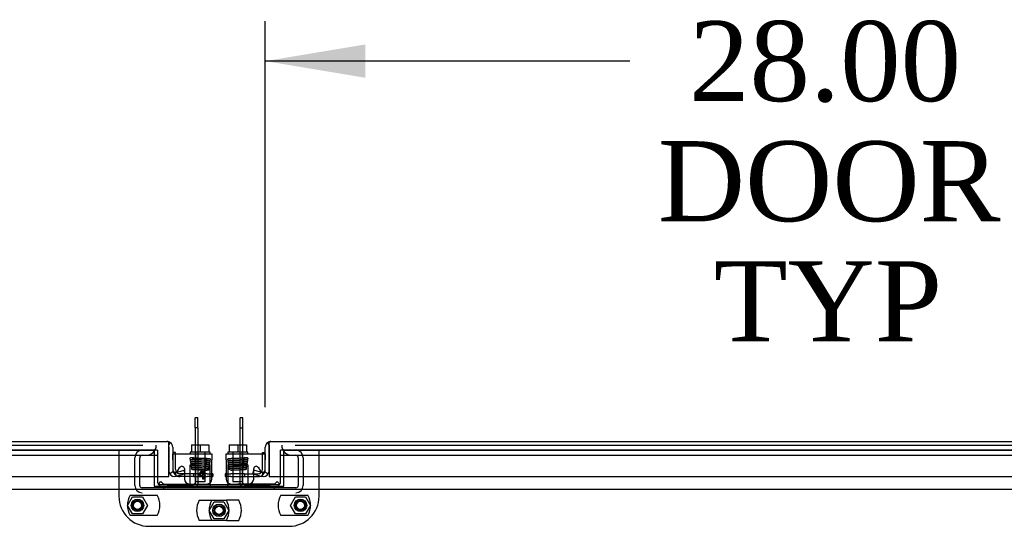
# Model space of a CAD drawing. Header units: inches. Extents: x 2 to 538, y -2 to 358.
# Tile 3 of 38: x 141 to 166, y 53 to 65. Entities that reach past the tile are written whole.
import ezdxf
from ezdxf.enums import TextEntityAlignment as Align
from ezdxf.lldxf.tags import DXFTag

# ---------------------------------------------------------------- set-up
doc = ezdxf.new("R2010")
doc.units = ezdxf.units.IN
doc.header["$MEASUREMENT"] = 0
for name, color, linetype in [('COM40153-2', 7, 'Continuous'), ('COM42667', 7, 'Continuous'), ('COM42780', 7, 'Continuous'), ('COM50780', 7, 'Continuous'), ('COM52167-15', 7, 'Continuous'), ('COM52168-15', 7, 'Continuous'), ('COM70098', 7, 'Continuous'), ('COM70110-2', 7, 'Continuous'), ('COM70220', 7, 'Continuous'), ('COM70739-2', 7, 'Continuous'), ('COM71190-2', 7, 'Continuous'), ('Default', 7, 'Continuous'), ('GSK86006', 7, 'Continuous'), ('NTS86070', 7, 'Continuous'), ('SCC180005', 7, 'Continuous'), ('SCC19011', 7, 'Continuous'), ('SPR20265', 7, 'Continuous'), ('WAF25035', 7, 'Continuous')]:
    doc.layers.add(name, color=color, linetype=linetype)
doc.styles.add('SEACAD_Times_New_Roman', font='times.ttf')
tags = doc.linetypes.add('HIDDEN2', pattern=[0.1875, 0.125, -0.0625]).pattern_tags.tags
tags[6:7] = [DXFTag(74, 4), DXFTag(75, 0), DXFTag(340, '0'), DXFTag(46, 0.0), DXFTag(50, 0.0), DXFTag(44, 0.0), DXFTag(45, 0.0)]
tags[4:5] = [DXFTag(74, 4), DXFTag(75, 0), DXFTag(340, '0'), DXFTag(46, 0.0), DXFTag(50, 0.0), DXFTag(44, 0.0), DXFTag(45, 0.0)]
doc.dimstyles.new('HAMMOND_(STH_-_540x360)', dxfattribs={"dimtxt": 2, "dimasz": 2.5, "dimexe": 1, "dimexo": 1, "dimgap": 0.5, "dimtad": 0, "dimtih": 1, "dimtoh": 1, "dimzin": 0, "dimdsep": 46, "dimtxsty": 'SEACAD_Times_New_Roman', "dimblk1": '_SE_FILLED', "dimblk2": '_SE_FILLED', "dimsah": 1, "dimcen": 1, "dimadec": 0, "dimazin": 0, "dimtfac": 0.8, "dimtofl": 0, "dimtmove": 0, "dimatfit": 3, "dimfxl": 0, "dimtolj": 1, "dimtzin": 0, "dimarcsym": 0})

# ---------------------------------------------------------------- blocks, each defined once
blk = doc.blocks.new('SE1')
at = {"layer": 'COM40153-2', "color": 7, "linetype": 'Continuous'}
for p, q in [((145.267, 54.623), (145.197, 54.623)), ((145.267, 54.586), (145.267, 54.623)), ((147.44, 54.586), (147.44, 54.623)), ((147.44, 54.623), (147.51, 54.623)), ((145.488, 54.023), (145.372, 54.023)), ((146.197, 54.093), (146.174, 54.093)), ((146.174, 54.023), (146.197, 54.023)), ((146.197, 54.093), (146.197, 54.023)), ((146.51, 54.093), (146.51, 54.023)), ((146.533, 54.093), (146.51, 54.093)), ((146.51, 54.023), (146.533, 54.023)), ((147.22, 54.023), (147.335, 54.023))]:
    blk.add_line(p, q, dxfattribs=at)
at = {"layer": 'COM40153-2', "color": 7, "linetype": 'HIDDEN2'}
for p, q in [((145.267, 54.198), (145.267, 54.586)), ((147.44, 54.198), (147.44, 54.586)), ((145.72, 54.093), (145.372, 54.093)), ((145.72, 54.023), (145.488, 54.023)), ((145.72, 54.093), (145.72, 54.023)), ((146.054, 54.093), (145.72, 54.093)), ((145.72, 54.023), (146.054, 54.023)), ((146.054, 54.093), (146.168, 54.093)), ((146.168, 54.023), (146.054, 54.023)), ((146.174, 54.093), (146.168, 54.093)), ((146.168, 54.023), (146.174, 54.023)), ((146.539, 54.093), (146.533, 54.093)), ((146.533, 54.023), (146.539, 54.023)), ((146.539, 54.093), (146.653, 54.093)), ((146.653, 54.023), (146.539, 54.023)), ((146.987, 54.093), (146.653, 54.093)), ((146.653, 54.023), (146.987, 54.023)), ((146.987, 54.093), (147.335, 54.093)), ((146.987, 54.093), (146.987, 54.023)), ((146.987, 54.023), (147.22, 54.023))]:
    blk.add_line(p, q, dxfattribs=at)
at = {"layer": 'COM40153-2', "color": 7, "linetype": 'Continuous'}
for centre, radius, start, end in [((145.372, 54.198), 0.175, 180, 200.2945), ((145.372, 54.198), 0.105, 217.8291, 221.0616), ((147.335, 54.198), 0.105, 318.9384, 322.1709), ((147.335, 54.198), 0.175, 339.2722, 0), ((145.372, 54.198), 0.175, 248.7514, 270), ((147.335, 54.198), 0.175, 270, 291.2486)]:
    blk.add_arc(centre, radius, start, end, dxfattribs=at)
at = {"layer": 'COM40153-2', "color": 7, "linetype": 'HIDDEN2'}
for centre, radius, start, end in [((145.372, 54.198), 0.175, 200.2945, 248.7514), ((145.372, 54.198), 0.105, 180, 217.8291), ((145.372, 54.198), 0.105, 221.0616, 270), ((147.335, 54.198), 0.105, 270, 318.9384), ((147.335, 54.198), 0.175, 291.2486, 339.2722), ((147.335, 54.198), 0.105, 322.1709, 0)]:
    blk.add_arc(centre, radius, start, end, dxfattribs=at)
at = {"layer": 'COM42667', "color": 7, "linetype": 'Continuous'}
for p, q in [((145.204, 54.586), (146.174, 54.586)), ((145.204, 54.443), (145.204, 54.586)), ((145.204, 54.443), (145.204, 54.188)), ((146.174, 54.586), (146.174, 54.443)), ((146.174, 53.961), (146.174, 54.443)), ((146.533, 54.586), (147.503, 54.586)), ((146.533, 54.443), (146.533, 54.586)), ((146.533, 54.443), (146.533, 53.961)), ((147.503, 54.586), (147.503, 54.443)), ((147.503, 54.188), (147.503, 54.443)), ((145.314, 54.155), (145.377, 54.253)), ((145.488, 54.22), (145.488, 54.158)), ((145.837, 54.049), (145.952, 54.211)), ((145.947, 54.161), (145.867, 54.049)), ((145.947, 54.049), (145.947, 54.161)), ((145.952, 54.211), (145.977, 54.211)), ((145.977, 54.211), (145.977, 54.049)), ((147.22, 54.158), (147.22, 54.22)), ((147.33, 54.253), (147.393, 54.155)), ((145.488, 54.083), (145.488, 53.961)), ((145.837, 54.021), (145.837, 54.049)), ((145.947, 54.021), (145.837, 54.021)), ((145.867, 54.049), (145.947, 54.049)), ((145.947, 53.961), (145.947, 54.021)), ((145.977, 53.961), (145.947, 53.961)), ((145.977, 54.049), (146.011, 54.049)), ((146.011, 54.021), (145.977, 54.021)), ((145.977, 54.021), (145.977, 53.961)), ((146.011, 54.049), (146.011, 54.021)), ((147.22, 53.961), (147.22, 54.083))]:
    blk.add_line(p, q, dxfattribs=at)
at = {"layer": 'COM42667', "color": 7, "linetype": 'HIDDEN2'}
for p, q in [((145.488, 54.158), (145.488, 54.083)), ((147.22, 54.083), (147.22, 54.158))]:
    blk.add_line(p, q, dxfattribs=at)
at = {"layer": 'COM42667', "color": 7, "linetype": 'Continuous'}
for centre, radius, start, end in [((145.264, 54.188), 0.06, 180, 327.1545), ((145.428, 54.22), 0.06, 0, 147.1545), ((147.28, 54.22), 0.06, 32.8455, 180), ((147.443, 54.188), 0.06, 212.8455, 0), ((145.613, 53.961), 0.125, 180, 270), ((146.049, 53.961), 0.125, 270, 0), ((146.658, 53.961), 0.125, 180, 270), ((147.095, 53.961), 0.125, 270, 0)]:
    blk.add_arc(centre, radius, start, end, dxfattribs=at)
at = {"layer": 'COM42780', "color": 7, "linetype": 'HIDDEN2'}
for p, q in [((145.635, 54.313), (146.135, 54.313)), ((145.635, 54.226), (145.635, 54.313)), ((145.635, 54.172), (145.635, 54.226)), ((146.135, 54.172), (146.135, 54.313)), ((146.135, 53.883), (146.135, 54.172)), ((146.572, 54.313), (146.572, 54.172)), ((147.072, 54.313), (146.572, 54.313)), ((146.572, 54.172), (146.572, 53.883)), ((147.072, 54.313), (147.072, 54.226)), ((147.072, 54.226), (147.073, 54.172)), ((146.135, 53.87), (146.135, 53.883)), ((146.572, 53.883), (146.572, 53.87)), ((144.835, 53.833), (144.838, 53.835)), ((144.835, 53.833), (144.886, 53.783)), ((146.135, 53.821), (146.135, 53.741)), ((146.572, 53.741), (146.572, 53.821)), ((147.872, 53.833), (147.822, 53.783)), ((147.872, 53.833), (147.87, 53.835))]:
    blk.add_line(p, q, dxfattribs=at)
at = {"layer": 'COM42780', "color": 7, "linetype": 'Continuous'}
for p, q in [((144.838, 53.835), (144.902, 53.9)), ((144.902, 53.9), (144.953, 53.85)), ((147.805, 53.9), (147.755, 53.85)), ((147.87, 53.835), (147.805, 53.9)), ((144.987, 53.836), (145.885, 53.836)), ((145.885, 53.836), (146.135, 53.836)), ((146.135, 53.836), (146.135, 53.87)), ((146.135, 53.836), (146.135, 53.821)), ((146.572, 53.87), (146.572, 53.836)), ((146.572, 53.821), (146.572, 53.836)), ((146.572, 53.836), (146.822, 53.836)), ((147.721, 53.836), (146.822, 53.836))]:
    blk.add_line(p, q, dxfattribs=at)
at = {"layer": 'COM42780', "color": 7, "linetype": 'HIDDEN2'}
for centre, start, end in [((144.987, 53.884), 225, 270), ((147.721, 53.884), 270, 315)]:
    blk.add_arc(centre, 0.143, start, end, dxfattribs=at)
at = {"layer": 'COM42780', "color": 7, "linetype": 'Continuous'}
for centre, start, end in [((144.987, 53.884), 225, 270), ((147.721, 53.884), 270, 315)]:
    blk.add_arc(centre, 0.048, start, end, dxfattribs=at)
at = {"layer": 'COM42780', "color": 7, "linetype": 'HIDDEN2'}
for centre, start_param, end_param in [((145.385, 54.841), 1.503851, 1.524085), ((147.322, 54.841), -1.524085, -1.503851)]:
    blk.add_ellipse(centre, major_axis=(0, -14.322), ratio=0.017455, start_param=start_param, end_param=end_param, dxfattribs=at)
for points, knots in [([(145.626, 53.836), (145.628, 53.836), (145.629, 53.837), (145.631, 53.84), (145.632, 53.842), (145.632, 53.845), (145.633, 53.847), (145.634, 53.854), (145.634, 53.859), (145.634, 53.87), (145.634, 53.877), (145.634, 53.883)], [0, 0, 0, 0, 0.25, 0.25, 0.375, 0.375, 0.5, 0.5, 0.75, 0.75, 1, 1, 1, 1]), ([(147.073, 53.883), (147.073, 53.877), (147.073, 53.87), (147.074, 53.859), (147.074, 53.854), (147.075, 53.845), (147.076, 53.841), (147.078, 53.837), (147.079, 53.836), (147.081, 53.836)], [0, 0, 0, 0, 0.25, 0.25, 0.5, 0.5, 0.75, 0.75, 1, 1, 1, 1])]:
    blk.add_open_spline(points, degree=3, knots=knots, dxfattribs=at)
at = {"layer": 'COM50780', "color": 7, "linetype": 'Continuous'}
for p, q in [((145.755, 55.237), (145.755, 55.491)), ((145.827, 55.491), (145.755, 55.491)), ((145.827, 55.237), (145.827, 55.491)), ((146.881, 55.237), (146.881, 55.491)), ((146.953, 55.491), (146.881, 55.491)), ((146.953, 55.237), (146.953, 55.491)), ((145.755, 55.237), (145.755, 54.812)), ((145.827, 55.237), (145.755, 55.237)), ((145.827, 55.237), (145.827, 54.812)), ((146.881, 54.812), (146.881, 55.237)), ((146.881, 55.237), (146.953, 55.237)), ((146.953, 54.812), (146.953, 55.237))]:
    blk.add_line(p, q, dxfattribs=at)
at = {"layer": 'COM50780', "color": 7, "linetype": 'HIDDEN2'}
for p, q in [((145.755, 54.812), (145.755, 53.849)), ((145.827, 54.812), (145.827, 53.849)), ((146.881, 53.849), (146.881, 54.812)), ((146.953, 53.849), (146.953, 54.812)), ((145.077, 53.813), (145.719, 53.813)), ((145.077, 53.741), (145.077, 53.813)), ((146.989, 53.813), (147.631, 53.813)), ((147.631, 53.741), (147.631, 53.813))]:
    blk.add_line(p, q, dxfattribs=at)
for centre, radius, start, end in [((145.719, 53.849), 0.108, 270, 0), ((145.719, 53.849), 0.036, 270, 0), ((146.989, 53.849), 0.108, 180, 270), ((146.989, 53.849), 0.036, 180, 270)]:
    blk.add_arc(centre, radius, start, end, dxfattribs=at)
at = {"layer": 'COM52167-15', "color": 7, "linetype": 'Continuous'}
for p, q in [((147.605, 54.817), (147.566, 54.868)), ((147.605, 54.755), (147.605, 54.868)), ((147.653, 54.898), (175.367, 54.898)), ((147.653, 54.898), (147.653, 54.898)), ((147.653, 54.898), (147.653, 54.898)), ((147.51, 54.166), (147.51, 54.755)), ((147.605, 54.817), (147.605, 54.755)), ((147.605, 54.755), (147.605, 54.023)), ((147.605, 54.755), (147.605, 54.755)), ((147.605, 54.166), (147.605, 54.755)), ((147.201, 54.088), (147.225, 54.179)), ((147.45, 54.119), (147.225, 54.179)), ((147.503, 54.141), (147.585, 54.092)), ((147.201, 54.088), (147.425, 54.027)), ((147.45, 54.119), (147.425, 54.027)), ((147.605, 54.023), (175.415, 54.023))]:
    blk.add_line(p, q, dxfattribs=at)
for centre, radius, start, end in [((147.653, 54.755), 0.143, 127.5036, 180), ((147.653, 54.755), 0.143, 90.1561, 127.5036), ((147.653, 54.755), 0.143, 90, 90.0762), ((147.462, 54.166), 0.048, 255, 329.0871), ((147.462, 54.166), 0.048, 329.0871, 0), ((147.462, 54.166), 0.143, 329.0871, 0), ((147.462, 54.166), 0.143, 255, 329.0871)]:
    blk.add_arc(centre, radius, start, end, dxfattribs=at)
blk.add_open_spline([(147.605, 54.868), (147.613, 54.878), (147.621, 54.885), (147.633, 54.893), (147.637, 54.894), (147.645, 54.897), (147.649, 54.898), (147.653, 54.898)], degree=3, knots=[0, 0, 0, 0, 0.5, 0.5, 0.75, 0.75, 1, 1, 1, 1], dxfattribs=at)
at = {"layer": 'COM52168-15', "color": 7, "linetype": 'Continuous'}
for p, q in [((117.34, 54.898), (145.054, 54.898)), ((145.055, 54.898), (145.054, 54.898)), ((145.054, 54.898), (145.054, 54.898)), ((145.054, 54.898), (145.054, 54.898)), ((145.102, 54.817), (145.141, 54.868)), ((145.102, 54.755), (145.102, 54.868)), ((145.102, 54.755), (145.102, 54.817)), ((145.102, 54.755), (145.102, 54.755)), ((145.102, 54.755), (145.102, 54.166)), ((145.102, 54.023), (145.102, 54.755)), ((145.197, 54.755), (145.197, 54.166)), ((145.204, 54.141), (145.123, 54.092)), ((145.258, 54.119), (145.482, 54.179)), ((145.507, 54.088), (145.482, 54.179)), ((117.292, 54.023), (145.102, 54.023)), ((145.258, 54.119), (145.282, 54.027)), ((145.507, 54.088), (145.282, 54.027))]:
    blk.add_line(p, q, dxfattribs=at)
for centre, radius, start, end in [((145.054, 54.755), 0.143, 89.9238, 90), ((145.054, 54.755), 0.143, 52.4964, 89.8439), ((145.054, 54.755), 0.143, 0, 52.4964), ((145.245, 54.166), 0.143, 180, 210.9129), ((145.245, 54.166), 0.048, 180, 210.9129), ((145.245, 54.166), 0.048, 210.9129, 285), ((145.245, 54.166), 0.143, 210.9129, 285)]:
    blk.add_arc(centre, radius, start, end, dxfattribs=at)
blk.add_open_spline([(145.102, 54.868), (145.094, 54.878), (145.086, 54.885), (145.074, 54.893), (145.07, 54.894), (145.062, 54.897), (145.058, 54.898), (145.054, 54.898)], degree=3, knots=[0, 0, 0, 0, 0.5, 0.5, 0.75, 0.75, 1, 1, 1, 1], dxfattribs=at)
at = {"layer": 'COM70098', "color": 7, "linetype": 'HIDDEN2'}
for p, q in [((143.854, 54.678), (143.854, 53.529)), ((144.817, 54.678), (144.737, 54.678)), ((144.817, 54.678), (144.817, 54.023)), ((147.971, 54.678), (147.891, 54.678)), ((147.891, 54.023), (147.891, 54.678)), ((148.854, 53.529), (148.854, 54.678)), ((144.604, 52.779), (148.104, 52.779))]:
    blk.add_line(p, q, dxfattribs=at)
at = {"layer": 'COM70098', "color": 7, "linetype": 'Continuous'}
for p, q in [((144.817, 54.023), (144.817, 53.881)), ((147.891, 53.881), (147.891, 54.023)), ((144.877, 53.821), (147.831, 53.821))]:
    blk.add_line(p, q, dxfattribs=at)
at = {"layer": 'COM70098', "color": 7, "linetype": 'HIDDEN2'}
for centre in [(144.317, 53.303), (148.391, 53.303), (146.354, 53.178)]:
    blk.add_circle(centre, 0.156, dxfattribs=at)
at = {"layer": 'COM70098', "color": 7, "linetype": 'Continuous'}
for centre, start, end in [((144.877, 53.881), 180, 270), ((147.831, 53.881), 270, 0)]:
    blk.add_arc(centre, 0.06, start, end, dxfattribs=at)
at = {"layer": 'COM70098', "color": 7, "linetype": 'HIDDEN2'}
for centre, start, end in [((144.604, 53.529), 180, 270), ((148.104, 53.529), 270, 0)]:
    blk.add_arc(centre, 0.75, start, end, dxfattribs=at)
at = {"layer": 'COM70110-2', "color": 7, "linetype": 'HIDDEN2'}
for p, q in [((144.737, 54.679), (117.697, 54.679)), ((144.737, 54.679), (144.737, 54.678)), ((147.971, 54.678), (147.971, 54.679)), ((175.01, 54.679), (147.971, 54.679)), ((144.737, 53.786), (144.737, 53.779)), ((144.737, 53.779), (147.971, 53.779)), ((147.971, 53.779), (147.971, 53.786))]:
    blk.add_line(p, q, dxfattribs=at)
at = {"layer": 'COM70220', "color": 7, "linetype": 'HIDDEN2'}
for p, q in [((118.108, 54.803), (144.286, 54.803)), ((144.286, 54.803), (144.454, 54.803)), ((148.253, 54.803), (148.421, 54.803)), ((148.421, 54.803), (174.599, 54.803)), ((118.108, 54.553), (144.286, 54.553)), ((144.286, 54.553), (144.536, 54.553)), ((148.171, 54.553), (148.421, 54.553)), ((148.421, 54.553), (174.599, 54.553))]:
    blk.add_line(p, q, dxfattribs=at)
for centre, start, end in [((144.536, 54.803), 270, 0), ((148.171, 54.803), 180, 270)]:
    blk.add_arc(centre, 0.25, start, end, dxfattribs=at)
at = {"layer": 'COM70739-2', "color": 7, "linetype": 'HIDDEN2'}
for p, q in [((144.25, 53.801), (144.25, 54.493)), ((144.375, 53.801), (144.375, 54.493)), ((144.536, 54.553), (144.817, 54.553)), ((147.891, 54.553), (148.171, 54.553)), ((148.333, 54.493), (148.333, 53.801)), ((148.458, 54.493), (148.458, 53.801)), ((148.273, 53.741), (144.435, 53.741))]:
    blk.add_line(p, q, dxfattribs=at)
for centre, radius, start, end in [((144.435, 54.493), 0.185, 90, 180), ((148.273, 54.493), 0.185, 0, 90), ((144.435, 54.493), 0.06, 90, 180), ((148.273, 54.493), 0.06, 0, 90), ((144.435, 53.801), 0.185, 180, 270), ((144.435, 53.801), 0.06, 180, 270), ((148.273, 53.801), 0.06, 270, 0), ((148.273, 53.801), 0.185, 270, 0)]:
    blk.add_arc(centre, radius, start, end, dxfattribs=at)
at = {"layer": 'COM71190-2', "color": 7, "linetype": 'HIDDEN2'}
for p, q in [((117.697, 54.678), (144.737, 54.678)), ((144.737, 54.678), (144.737, 54.023)), ((147.971, 54.023), (147.971, 54.678)), ((147.971, 54.678), (175.01, 54.678))]:
    blk.add_line(p, q, dxfattribs=at)
at = {"layer": 'COM71190-2', "color": 7, "linetype": 'Continuous'}
for p, q in [((144.737, 54.023), (144.737, 53.786)), ((147.971, 53.786), (147.971, 54.023)), ((124.322, 53.711), (168.385, 53.711)), ((144.737, 53.786), (147.971, 53.786))]:
    blk.add_line(p, q, dxfattribs=at)
at = {"layer": 'GSK86006', "color": 7, "linetype": 'HIDDEN2'}
for centre in [(144.317, 53.303), (148.391, 53.303), (146.354, 53.178)]:
    blk.add_circle(centre, 0.125, dxfattribs=at)
at = {"layer": 'NTS86070', "color": 7, "linetype": 'HIDDEN2'}
for p, q in [((144.134, 53.553), (144.81, 53.553)), ((145.861, 53.428), (146.537, 53.428)), ((146.847, 53.428), (146.537, 53.428)), ((147.898, 53.553), (148.574, 53.553)), ((144.81, 53.053), (144.134, 53.053)), ((146.537, 52.928), (145.861, 52.928)), ((146.537, 52.928), (146.847, 52.928)), ((148.574, 53.053), (147.898, 53.053))]:
    blk.add_line(p, q, dxfattribs=at)
for centre in [(144.317, 53.303), (148.391, 53.303), (146.354, 53.178)]:
    blk.add_circle(centre, 0.101, dxfattribs=at)
for centre, start, end in [((144.567, 53.303), 150, 210), ((144.377, 53.303), 330, 30), ((146.294, 53.178), 150, 210), ((146.604, 53.178), 150, 210), ((146.104, 53.178), 330, 30), ((146.414, 53.178), 330, 30), ((148.331, 53.303), 150, 210), ((148.141, 53.303), 330, 30)]:
    blk.add_arc(centre, 0.5, start, end, dxfattribs=at)
at = {"layer": 'SCC180005', "color": 7, "linetype": 'HIDDEN2'}
for p, q in [((144.067, 53.303), (144.192, 53.519)), ((144.192, 53.519), (144.441, 53.519)), ((144.441, 53.519), (144.566, 53.303)), ((146.104, 53.178), (146.229, 53.394)), ((146.229, 53.394), (146.478, 53.394)), ((146.478, 53.394), (146.603, 53.178)), ((148.141, 53.303), (148.266, 53.519)), ((148.266, 53.519), (148.515, 53.519)), ((148.515, 53.519), (148.64, 53.303)), ((144.192, 53.087), (144.067, 53.303)), ((144.566, 53.303), (144.441, 53.087)), ((146.229, 52.962), (146.104, 53.178)), ((146.603, 53.178), (146.478, 52.962)), ((148.266, 53.087), (148.141, 53.303)), ((148.64, 53.303), (148.515, 53.087)), ((144.441, 53.087), (144.192, 53.087)), ((146.478, 52.962), (146.229, 52.962)), ((148.515, 53.087), (148.266, 53.087))]:
    blk.add_line(p, q, dxfattribs=at)
for centre in [(144.317, 53.303), (148.391, 53.303), (146.354, 53.178)]:
    blk.add_circle(centre, 0.123, dxfattribs=at)
at = {"layer": 'SCC19011', "color": 7, "linetype": 'Continuous'}
for p, q in [((145.67, 54.812), (145.67, 54.631)), ((145.67, 54.812), (145.885, 54.812)), ((145.885, 54.812), (145.885, 54.631)), ((145.885, 54.812), (146.1, 54.812)), ((146.1, 54.812), (146.1, 54.631)), ((146.607, 54.812), (146.607, 54.631)), ((146.607, 54.812), (146.822, 54.812)), ((146.822, 54.812), (146.822, 54.631)), ((146.822, 54.812), (147.037, 54.812)), ((147.037, 54.812), (147.037, 54.631))]:
    blk.add_line(p, q, dxfattribs=at)
at = {"layer": 'SCC19011', "color": 7, "linetype": 'HIDDEN2'}
for p, q in [((145.763, 54.631), (145.763, 53.899)), ((146.007, 53.899), (146.007, 54.631)), ((146.7, 54.631), (146.7, 53.899)), ((146.944, 53.899), (146.944, 54.631)), ((145.763, 53.899), (146.007, 53.899)), ((146.7, 53.899), (146.944, 53.899))]:
    blk.add_line(p, q, dxfattribs=at)
at = {"layer": 'SPR20265', "color": 7, "linetype": 'HIDDEN2'}
blk.add_circle((146.085, 54.196), 0.0175, dxfattribs=at)
blk.add_ellipse((145.712, 54.477), major_axis=(0, 0.0175), ratio=0.707107, dxfattribs=at)
for start_param, end_param in [(0, 1.307844), (6.252305, 6.283185)]:
    blk.add_ellipse((146.995, 54.477), major_axis=(0, 0.0175), ratio=0.707107, start_param=start_param, end_param=end_param, dxfattribs=at)
for points, knots in [([(145.712, 54.495), (145.688, 54.494), (145.654, 54.492), (145.632, 54.485), (145.626, 54.479), (145.624, 54.471), (145.625, 54.465), (145.628, 54.46), (145.632, 54.457), (145.639, 54.453), (145.653, 54.451), (145.683, 54.449), (145.714, 54.447), (145.738, 54.446), (145.746, 54.446)], [0, 0, 0, 0, 0.1051765, 0.1736127, 0.1934529, 0.2040657, 0.2174728, 0.2222593, 0.2281895, 0.2481089, 0.3216574, 0.374496, 0.4366217, 0.4667479, 0.4667479, 0.4667479, 0.4667479]), ([(145.65, 54.438), (145.648, 54.438), (145.646, 54.438), (145.642, 54.437), (145.638, 54.434), (145.636, 54.431), (145.634, 54.428), (145.632, 54.423), (145.633, 54.417), (145.636, 54.411), (145.643, 54.404), (145.649, 54.403), (145.654, 54.402)], [0, 0, 0, 0, 0.055383, 0.112985, 0.171703, 0.230339, 0.287909, 0.343892, 0.45376, 0.576632, 0.710657, 1, 1, 1, 1]), ([(145.661, 54.39), (145.657, 54.39), (145.652, 54.389), (145.644, 54.383), (145.641, 54.376), (145.64, 54.369), (145.642, 54.362), (145.646, 54.358), (145.65, 54.356), (145.653, 54.354), (145.655, 54.354), (145.657, 54.354), (145.658, 54.354)], [0, 0, 0, 0, 0.179474, 0.349583, 0.499926, 0.62563, 0.739127, 0.840103, 0.885308, 0.926766, 0.964791, 1, 1, 1, 1]), ([(146.121, 54.464), (146.12, 54.463), (146.116, 54.461), (146.075, 54.458), (146.017, 54.456), (145.959, 54.454), (145.912, 54.452), (145.862, 54.45), (145.812, 54.449), (145.764, 54.447), (145.722, 54.445), (145.686, 54.443), (145.661, 54.441), (145.648, 54.44), (145.648, 54.439), (145.648, 54.438)], [0.0163585, 0.0163585, 0.0163585, 0.0163585, 0.1064242, 0.2179651, 0.334732, 0.395336, 0.4572595, 0.5205071, 0.5850494, 0.6509002, 0.7180961, 0.7865871, 0.856391, 0.9275442, 0.9709488, 0.9709488, 0.9709488, 0.9709488]), ([(145.65, 54.403), (145.655, 54.402), (145.664, 54.401), (145.7, 54.398), (145.732, 54.397), (145.749, 54.396), (145.749, 54.396)], [0, 0, 0, 0, 0.0497352, 0.0965328, 0.1403729, 0.1414275, 0.1414275, 0.1414275, 0.1414275]), ([(145.654, 54.404), (145.654, 54.405), (145.657, 54.406), (145.69, 54.409), (145.745, 54.411), (145.8, 54.413), (145.847, 54.415), (145.896, 54.417), (145.947, 54.418), (145.996, 54.42), (146.04, 54.422), (146.078, 54.424), (146.107, 54.425), (146.123, 54.427), (146.125, 54.428), (146.126, 54.429)], [0.0330952, 0.0330952, 0.0330952, 0.0330952, 0.1046647, 0.2148993, 0.3307832, 0.3911384, 0.4529315, 0.5161815, 0.5808947, 0.6470466, 0.7146675, 0.7837865, 0.8543575, 0.9264187, 0.9868627, 0.9868627, 0.9868627, 0.9868627]), ([(146.105, 54.41), (146.105, 54.411), (146.098, 54.41), (146.075, 54.409), (146.036, 54.407), (145.993, 54.405), (145.937, 54.403), (145.871, 54.401), (145.8, 54.398), (145.732, 54.395), (145.688, 54.393), (145.664, 54.391), (145.66, 54.39), (145.657, 54.389)], [0.5313524, 0.5313524, 0.5313524, 0.5313524, 0.5566492, 0.6090382, 0.6421384, 0.6797768, 0.7219187, 0.7685579, 0.8196963, 0.8752641, 0.9352901, 0.9670917, 1, 1, 1, 1]), ([(145.66, 54.355), (145.664, 54.355), (145.672, 54.357), (145.708, 54.359), (145.753, 54.361), (145.805, 54.363), (145.857, 54.365), (145.92, 54.367), (145.988, 54.37), (146.048, 54.372), (146.088, 54.375), (146.11, 54.377), (146.128, 54.38), (146.135, 54.396), (146.132, 54.405), (146.127, 54.41), (146.121, 54.413), (146.108, 54.416), (146.08, 54.418), (146.047, 54.42), (146.028, 54.421), (146.022, 54.421)], [0, 0, 0, 0, 0.0491002, 0.0953804, 0.1388084, 0.1793382, 0.2169701, 0.251665, 0.3118803, 0.3616987, 0.4056489, 0.4442506, 0.4784458, 0.4943686, 0.5046312, 0.5111404, 0.5215102, 0.5559627, 0.6087538, 0.6419719, 0.6579906, 0.6579906, 0.6579906, 0.6579906]), ([(146.125, 54.464), (146.12, 54.465), (146.11, 54.467), (146.059, 54.47), (145.995, 54.472), (145.927, 54.475), (145.862, 54.477), (145.792, 54.479), (145.747, 54.481), (145.724, 54.482)], [0, 0, 0, 0, 0.0982414, 0.189287, 0.2730217, 0.3494884, 0.4186348, 0.4804358, 0.5820961, 0.5820961, 0.5820961, 0.5820961]), ([(146.102, 54.366), (146.095, 54.367), (146.071, 54.369), (146.036, 54.37), (146.019, 54.371)], [0.1068094, 0.1068094, 0.1068094, 0.1068094, 0.218674, 0.3041733, 0.3041733, 0.3041733, 0.3041733]), ([(146.124, 54.429), (146.125, 54.429), (146.128, 54.429), (146.132, 54.43), (146.135, 54.433), (146.138, 54.436), (146.14, 54.439), (146.141, 54.444), (146.141, 54.45), (146.139, 54.456), (146.134, 54.461), (146.128, 54.464), (146.124, 54.465), (146.122, 54.465)], [0, 0, 0, 0, 0.061046, 0.125273, 0.191172, 0.257138, 0.321758, 0.38405, 0.50258, 0.627092, 0.754222, 0.87904, 1, 1, 1, 1]), ([(146.585, 54.465), (146.582, 54.464), (146.577, 54.463), (146.57, 54.458), (146.566, 54.45), (146.566, 54.443), (146.568, 54.437), (146.573, 54.432), (146.578, 54.429), (146.582, 54.429), (146.584, 54.429)], [0, 0, 0, 0, 0.167201, 0.329893, 0.476988, 0.603506, 0.721843, 0.829916, 0.923204, 1, 1, 1, 1]), ([(147.055, 54.438), (147.05, 54.437), (147.041, 54.435), (147.004, 54.433), (146.958, 54.431), (146.905, 54.429), (146.853, 54.427), (146.789, 54.425), (146.721, 54.423), (146.66, 54.42), (146.62, 54.418), (146.596, 54.415), (146.581, 54.414), (146.573, 54.398), (146.575, 54.389), (146.58, 54.383), (146.586, 54.379), (146.598, 54.376), (146.625, 54.374), (146.66, 54.372), (146.681, 54.372), (146.69, 54.371)], [0, 0, 0, 0, 0.049774, 0.0966099, 0.1404677, 0.1813768, 0.2193332, 0.2543218, 0.3151799, 0.3653864, 0.4095971, 0.4485673, 0.4816844, 0.4963109, 0.506785, 0.5134204, 0.5233219, 0.5573207, 0.6101703, 0.6434918, 0.6659847, 0.6659847, 0.6659847, 0.6659847]), ([(147.055, 54.485), (147.055, 54.485), (147.054, 54.486), (147.043, 54.485), (147.014, 54.483), (146.974, 54.481), (146.917, 54.479), (146.843, 54.477), (146.759, 54.474), (146.689, 54.472), (146.641, 54.469), (146.611, 54.468), (146.589, 54.466), (146.585, 54.465), (146.582, 54.464)], [0.2417348, 0.2417348, 0.2417348, 0.2417348, 0.2420389, 0.3168536, 0.3700854, 0.4325055, 0.5041472, 0.5849197, 0.6748461, 0.7738028, 0.8269457, 0.8823798, 0.9400632, 1, 1, 1, 1]), ([(146.585, 54.429), (146.59, 54.43), (146.6, 54.432), (146.653, 54.435), (146.718, 54.438), (146.788, 54.44), (146.853, 54.442), (146.924, 54.445), (146.991, 54.447), (147.043, 54.451), (147.062, 54.45), (147.079, 54.46), (147.083, 54.469), (147.083, 54.477), (147.069, 54.486), (147.035, 54.492), (147.011, 54.494), (146.995, 54.495)], [0, 0, 0, 0, 0.097208, 0.187297, 0.27007, 0.34551, 0.413492, 0.473951, 0.574504, 0.65979, 0.730517, 0.758347, 0.776594, 0.80387, 0.885366, 0.938929, 1, 1, 1, 1]), ([(146.592, 54.426), (146.601, 54.425), (146.627, 54.424), (146.665, 54.422), (146.684, 54.421)], [0.1084128, 0.1084128, 0.1084128, 0.1084128, 0.2215365, 0.3089389, 0.3089389, 0.3089389, 0.3089389]), ([(147.046, 54.389), (147.046, 54.388), (147.043, 54.386), (147.008, 54.384), (146.955, 54.381), (146.901, 54.379), (146.856, 54.377), (146.809, 54.376), (146.761, 54.374), (146.715, 54.372), (146.674, 54.37), (146.638, 54.369), (146.613, 54.367), (146.599, 54.365), (146.597, 54.364), (146.597, 54.363)], [0.0275669, 0.0275669, 0.0275669, 0.0275669, 0.106334, 0.2178377, 0.3346027, 0.3952184, 0.4571613, 0.5204291, 0.5849937, 0.6508676, 0.7180836, 0.7865902, 0.8564027, 0.9275566, 0.9814581, 0.9814581, 0.9814581, 0.9814581]), ([(146.602, 54.382), (146.603, 54.382), (146.61, 54.382), (146.635, 54.384), (146.674, 54.386), (146.718, 54.388), (146.774, 54.39), (146.84, 54.392), (146.911, 54.394), (146.98, 54.397), (147.036, 54.4), (147.05, 54.402), (147.057, 54.403)], [0.52679, 0.52679, 0.52679, 0.52679, 0.555387, 0.6077556, 0.6407727, 0.6783189, 0.7204347, 0.7671084, 0.8183955, 0.8742904, 0.9348238, 1, 1, 1, 1]), ([(147.05, 54.389), (147.046, 54.39), (147.038, 54.392), (147.003, 54.394), (146.973, 54.395), (146.958, 54.396)], [0, 0, 0, 0, 0.0491206, 0.0954042, 0.1368922, 0.1368922, 0.1368922, 0.1368922]), ([(147.053, 54.44), (147.047, 54.441), (147.022, 54.443), (146.983, 54.445), (146.962, 54.446)], [0.1068153, 0.1068153, 0.1068153, 0.1068153, 0.2186525, 0.3166966, 0.3166966, 0.3166966, 0.3166966]), ([(147.05, 54.354), (147.051, 54.354), (147.054, 54.354), (147.058, 54.356), (147.061, 54.358), (147.064, 54.361), (147.066, 54.364), (147.067, 54.369), (147.067, 54.375), (147.064, 54.382), (147.059, 54.387), (147.053, 54.389), (147.049, 54.39), (147.047, 54.39)], [0, 0, 0, 0, 0.057064, 0.117028, 0.178564, 0.240253, 0.300887, 0.359706, 0.473677, 0.597633, 0.728878, 0.863282, 1, 1, 1, 1]), ([(147.054, 54.402), (147.057, 54.403), (147.063, 54.404), (147.071, 54.409), (147.075, 54.417), (147.075, 54.424), (147.073, 54.429), (147.07, 54.433), (147.068, 54.435), (147.065, 54.437), (147.063, 54.438), (147.06, 54.438), (147.058, 54.438), (147.058, 54.438)], [0, 0, 0, 0, 0.188415, 0.363228, 0.51473, 0.638547, 0.747394, 0.797104, 0.843325, 0.886161, 0.926011, 0.96361, 1, 1, 1, 1]), ([(146.106, 54.363), (146.103, 54.362), (146.095, 54.361), (146.063, 54.358), (146.02, 54.356), (145.971, 54.354), (145.921, 54.352), (145.861, 54.35), (145.796, 54.348), (145.737, 54.345), (145.697, 54.343), (145.673, 54.341), (145.656, 54.339), (145.647, 54.324), (145.649, 54.315), (145.654, 54.308), (145.66, 54.304), (145.672, 54.302), (145.696, 54.3), (145.729, 54.298), (145.749, 54.297), (145.759, 54.296)], [0, 0, 0, 0, 0.0497814, 0.0966259, 0.140493, 0.1814124, 0.2193747, 0.2543664, 0.3152188, 0.3654075, 0.4095706, 0.4484291, 0.4831793, 0.500515, 0.5129485, 0.520268, 0.5302822, 0.5632778, 0.6139998, 0.6463899, 0.6721971, 0.6721971, 0.6721971, 0.6721971]), ([(145.673, 54.289), (145.672, 54.289), (145.669, 54.289), (145.665, 54.287), (145.662, 54.285), (145.658, 54.281), (145.656, 54.275), (145.656, 54.268), (145.658, 54.261), (145.663, 54.256), (145.669, 54.253), (145.673, 54.253), (145.675, 54.253)], [0, 0, 0, 0, 0.063728, 0.130533, 0.198895, 0.267172, 0.397362, 0.518273, 0.643035, 0.768012, 0.887736, 1, 1, 1, 1]), ([(145.663, 54.352), (145.67, 54.351), (145.695, 54.349), (145.733, 54.347), (145.754, 54.346)], [0.1085772, 0.1085772, 0.1085772, 0.1085772, 0.2218055, 0.3211628, 0.3211628, 0.3211628, 0.3211628]), ([(145.687, 54.241), (145.682, 54.24), (145.675, 54.239), (145.668, 54.232), (145.664, 54.226), (145.664, 54.22), (145.665, 54.215), (145.667, 54.211), (145.67, 54.208), (145.673, 54.206), (145.677, 54.204), (145.68, 54.204), (145.681, 54.204)], [0, 0, 0, 0, 0.306204, 0.442937, 0.565203, 0.671636, 0.724965, 0.779543, 0.835119, 0.890984, 0.946216, 1, 1, 1, 1]), ([(146.096, 54.313), (146.096, 54.313), (146.094, 54.311), (146.065, 54.309), (146.017, 54.306), (145.967, 54.304), (145.925, 54.303), (145.88, 54.301), (145.834, 54.299), (145.79, 54.298), (145.75, 54.296), (145.715, 54.294), (145.69, 54.292), (145.674, 54.29), (145.672, 54.289), (145.671, 54.288)], [0.039088, 0.039088, 0.039088, 0.039088, 0.1061352, 0.2175266, 0.3342475, 0.3948655, 0.4568263, 0.5201203, 0.5847208, 0.6506382, 0.7179012, 0.7864571, 0.8563175, 0.9275176, 0.9915475, 0.9915475, 0.9915475, 0.9915475]), ([(145.672, 54.253), (145.675, 54.253), (145.68, 54.251), (145.709, 54.249), (145.739, 54.247), (145.758, 54.246), (145.762, 54.246)], [0, 0, 0, 0, 0.0499394, 0.0968995, 0.1408698, 0.1537422, 0.1537422, 0.1537422, 0.1537422]), ([(145.676, 54.307), (145.677, 54.306), (145.684, 54.308), (145.709, 54.309), (145.748, 54.311), (145.791, 54.313), (145.845, 54.315), (145.909, 54.317), (145.976, 54.319), (146.04, 54.322), (146.092, 54.325), (146.103, 54.327), (146.109, 54.328)], [0.5218121, 0.5218121, 0.5218121, 0.5218121, 0.5509365, 0.6048516, 0.6385262, 0.6766408, 0.7192394, 0.7663115, 0.8179121, 0.8740438, 0.9347354, 1, 1, 1, 1]), ([(145.676, 54.254), (145.677, 54.255), (145.682, 54.256), (145.719, 54.259), (145.771, 54.262), (145.823, 54.264), (145.866, 54.265), (145.911, 54.267), (145.956, 54.269), (145.999, 54.271), (146.038, 54.272), (146.069, 54.274), (146.092, 54.276), (146.103, 54.278), (146.103, 54.279), (146.103, 54.279)], [0.0121765, 0.0121765, 0.0121765, 0.0121765, 0.1044236, 0.214418, 0.3300747, 0.3903404, 0.4520599, 0.5152587, 0.5799584, 0.6461321, 0.713819, 0.7830559, 0.8538041, 0.9261056, 0.9660085, 0.9660085, 0.9660085, 0.9660085]), ([(145.68, 54.203), (145.684, 54.202), (145.697, 54.2), (145.732, 54.198), (145.774, 54.196), (145.82, 54.194), (145.876, 54.192), (145.939, 54.189), (145.998, 54.186), (146.037, 54.185), (146.057, 54.183), (146.063, 54.185), (146.064, 54.187)], [0.1018663, 0.1018663, 0.1018663, 0.1018663, 0.1966331, 0.2845261, 0.3655924, 0.4399785, 0.5078067, 0.6234473, 0.7180722, 0.7975388, 0.8688111, 0.9099249, 0.9099249, 0.9099249, 0.9099249]), ([(146.082, 54.26), (146.081, 54.261), (146.076, 54.26), (146.058, 54.259), (146.027, 54.257), (145.991, 54.255), (145.943, 54.253), (145.886, 54.251), (145.822, 54.249), (145.759, 54.246), (145.716, 54.244), (145.692, 54.242), (145.686, 54.241), (145.683, 54.24)], [0.5461357, 0.5461357, 0.5461357, 0.5461357, 0.5679041, 0.616244, 0.6475892, 0.6837147, 0.7245886, 0.7702102, 0.8205721, 0.8756116, 0.9353452, 0.9670888, 1, 1, 1, 1]), ([(145.685, 54.205), (145.691, 54.206), (145.7, 54.207), (145.736, 54.21), (145.78, 54.212), (145.828, 54.214), (145.876, 54.216), (145.933, 54.218), (145.992, 54.22), (146.043, 54.223), (146.076, 54.225), (146.092, 54.228), (146.101, 54.23), (146.107, 54.236), (146.11, 54.243), (146.11, 54.249), (146.109, 54.254), (146.106, 54.258), (146.103, 54.26), (146.098, 54.264), (146.085, 54.266), (146.058, 54.268), (146.027, 54.27), (146.012, 54.271), (146.008, 54.271)], [0, 0, 0, 0, 0.04903, 0.0952394, 0.1386004, 0.17906, 0.216617, 0.2512351, 0.311271, 0.3609646, 0.4048827, 0.4436137, 0.4603017, 0.4741327, 0.4802671, 0.4855273, 0.4934855, 0.4962417, 0.4996859, 0.5101885, 0.5466617, 0.6029834, 0.6377117, 0.647337, 0.647337, 0.647337, 0.647337]), ([(146.102, 54.194), (146.101, 54.199), (146.098, 54.207), (146.077, 54.215), (146.059, 54.218), (146.038, 54.219), (146.019, 54.22), (146.005, 54.221), (146.004, 54.221)], [0, 0, 0, 0, 0.0808412, 0.141754, 0.1830083, 0.2161575, 0.2938031, 0.2952871, 0.2952871, 0.2952871, 0.2952871]), ([(146.1, 54.315), (146.095, 54.316), (146.086, 54.317), (146.053, 54.319), (146.026, 54.321), (146.014, 54.321)], [0, 0, 0, 0, 0.0490573, 0.0952805, 0.1304896, 0.1304896, 0.1304896, 0.1304896]), ([(146.1, 54.279), (146.101, 54.279), (146.103, 54.279), (146.105, 54.28), (146.108, 54.281), (146.111, 54.282), (146.113, 54.284), (146.115, 54.287), (146.117, 54.29), (146.118, 54.295), (146.117, 54.301), (146.114, 54.308), (146.106, 54.314), (146.1, 54.315), (146.096, 54.315)], [0, 0, 0, 0, 0.036353, 0.073764, 0.113325, 0.155834, 0.201742, 0.251197, 0.304133, 0.360387, 0.484485, 0.636448, 0.811563, 1, 1, 1, 1]), ([(146.106, 54.328), (146.109, 54.328), (146.115, 54.329), (146.122, 54.335), (146.126, 54.342), (146.126, 54.349), (146.124, 54.355), (146.119, 54.36), (146.114, 54.363), (146.11, 54.364), (146.108, 54.364)], [0, 0, 0, 0, 0.174522, 0.341814, 0.49099, 0.617224, 0.732964, 0.83707, 0.926174, 1, 1, 1, 1]), ([(146.599, 54.364), (146.598, 54.364), (146.595, 54.363), (146.591, 54.362), (146.588, 54.36), (146.585, 54.357), (146.583, 54.353), (146.581, 54.348), (146.582, 54.342), (146.584, 54.336), (146.589, 54.331), (146.596, 54.328), (146.599, 54.328), (146.602, 54.328)], [0, 0, 0, 0, 0.058448, 0.119991, 0.183216, 0.246619, 0.308903, 0.369213, 0.48528, 0.60971, 0.739485, 0.870031, 1, 1, 1, 1]), ([(146.611, 54.315), (146.608, 54.315), (146.602, 54.314), (146.595, 54.309), (146.591, 54.302), (146.59, 54.296), (146.59, 54.292), (146.591, 54.288), (146.593, 54.285), (146.596, 54.283), (146.598, 54.281), (146.601, 54.28), (146.604, 54.279), (146.606, 54.279), (146.607, 54.279)], [0, 0, 0, 0, 0.179696, 0.347726, 0.496425, 0.619744, 0.675627, 0.729219, 0.780424, 0.829098, 0.875163, 0.918716, 0.960114, 1, 1, 1, 1]), ([(147.032, 54.288), (147.03, 54.287), (147.024, 54.286), (146.995, 54.284), (146.956, 54.282), (146.911, 54.28), (146.864, 54.278), (146.807, 54.276), (146.745, 54.273), (146.688, 54.271), (146.648, 54.269), (146.624, 54.266), (146.606, 54.264), (146.596, 54.249), (146.598, 54.24), (146.603, 54.233), (146.609, 54.229), (146.62, 54.227), (146.642, 54.225), (146.672, 54.223), (146.693, 54.222), (146.703, 54.221)], [0, 0, 0, 0, 0.0497746, 0.0966169, 0.1404852, 0.1814085, 0.2193717, 0.2543624, 0.3152012, 0.3653655, 0.4094761, 0.4482223, 0.484635, 0.5047106, 0.5190753, 0.526927, 0.5369029, 0.5688187, 0.6175608, 0.649088, 0.6785427, 0.6785427, 0.6785427, 0.6785427]), ([(146.598, 54.328), (146.602, 54.327), (146.609, 54.326), (146.642, 54.324), (146.673, 54.322), (146.691, 54.321), (146.693, 54.321)], [0, 0, 0, 0, 0.0498307, 0.0967052, 0.1406077, 0.147525, 0.147525, 0.147525, 0.147525]), ([(146.602, 54.329), (146.603, 54.33), (146.607, 54.331), (146.642, 54.334), (146.696, 54.336), (146.749, 54.339), (146.794, 54.34), (146.842, 54.342), (146.89, 54.344), (146.935, 54.345), (146.977, 54.347), (147.012, 54.349), (147.037, 54.351), (147.051, 54.353), (147.052, 54.354), (147.052, 54.354)], [0.0224227, 0.0224227, 0.0224227, 0.0224227, 0.1045888, 0.214741, 0.3305392, 0.3908593, 0.452622, 0.5158488, 0.5805535, 0.6467098, 0.7143518, 0.7835125, 0.8541482, 0.9262995, 0.9764299, 0.9764299, 0.9764299, 0.9764299]), ([(147.021, 54.238), (147.022, 54.238), (147.021, 54.237), (147.004, 54.235), (146.97, 54.233), (146.927, 54.23), (146.881, 54.228), (146.824, 54.226), (146.761, 54.224), (146.704, 54.221), (146.663, 54.219), (146.634, 54.216), (146.609, 54.207), (146.607, 54.199), (146.605, 54.194)], [0.0490683, 0.0490683, 0.0490683, 0.0490683, 0.0990796, 0.1918961, 0.2784432, 0.3585509, 0.432178, 0.4992835, 0.6130609, 0.7062239, 0.7838725, 0.8582405, 0.9191557, 1, 1, 1, 1]), ([(147.031, 54.335), (147.031, 54.336), (147.025, 54.335), (147.004, 54.334), (146.969, 54.332), (146.929, 54.33), (146.878, 54.328), (146.816, 54.326), (146.749, 54.323), (146.683, 54.321), (146.64, 54.318), (146.616, 54.316), (146.61, 54.315), (146.607, 54.315)], [0.5387425, 0.5387425, 0.5387425, 0.5387425, 0.5624694, 0.6127646, 0.6449562, 0.6818122, 0.7232985, 0.7694114, 0.8201485, 0.8754433, 0.9353184, 0.9670902, 1, 1, 1, 1]), ([(146.61, 54.28), (146.615, 54.281), (146.624, 54.282), (146.66, 54.285), (146.704, 54.287), (146.754, 54.289), (146.804, 54.291), (146.864, 54.293), (146.928, 54.295), (146.983, 54.298), (147.02, 54.3), (147.038, 54.302), (147.048, 54.304), (147.056, 54.309), (147.059, 54.317), (147.06, 54.323), (147.058, 54.33), (147.053, 54.336), (147.047, 54.339), (147.034, 54.341), (147.006, 54.343), (146.974, 54.345), (146.957, 54.346), (146.953, 54.346)], [0, 0, 0, 0, 0.0490682, 0.0953154, 0.1387121, 0.1792087, 0.2168049, 0.2514632, 0.3115926, 0.3613493, 0.4052741, 0.4439107, 0.4609651, 0.4763549, 0.4836655, 0.4900235, 0.4991561, 0.5055784, 0.5160925, 0.5515821, 0.6060345, 0.6399595, 0.6526055, 0.6526055, 0.6526055, 0.6526055]), ([(146.61, 54.277), (146.615, 54.276), (146.638, 54.274), (146.677, 54.272), (146.698, 54.271)], [0.1088544, 0.1088544, 0.1088544, 0.1088544, 0.2222673, 0.3337969, 0.3337969, 0.3337969, 0.3337969]), ([(146.625, 54.232), (146.626, 54.231), (146.633, 54.233), (146.658, 54.234), (146.696, 54.236), (146.738, 54.238), (146.791, 54.24), (146.851, 54.242), (146.916, 54.245), (146.975, 54.247), (147.022, 54.25), (147.031, 54.252), (147.036, 54.253)], [0.5167336, 0.5167336, 0.5167336, 0.5167336, 0.5459758, 0.6016035, 0.6360091, 0.6747568, 0.7178923, 0.7654086, 0.8173599, 0.8737582, 0.9346305, 1, 1, 1, 1]), ([(146.643, 54.187), (146.645, 54.185), (146.65, 54.183), (146.67, 54.185), (146.71, 54.186), (146.768, 54.189), (146.831, 54.192), (146.887, 54.194), (146.933, 54.196), (146.976, 54.198), (147.01, 54.2), (147.029, 54.203), (147.03, 54.204), (147.029, 54.204)], [0.0900751, 0.0900751, 0.0900751, 0.0900751, 0.1311889, 0.2024612, 0.2819278, 0.3765527, 0.4921933, 0.5600215, 0.6344076, 0.7154739, 0.8033669, 0.8981337, 0.9583746, 0.9583746, 0.9583746, 0.9583746]), ([(147.025, 54.24), (147.019, 54.241), (147.009, 54.242), (146.978, 54.244), (146.954, 54.246), (146.944, 54.246)], [0, 0, 0, 0, 0.0489843, 0.0951374, 0.1240677, 0.1240677, 0.1240677, 0.1240677]), ([(147.025, 54.291), (147.018, 54.292), (146.996, 54.294), (146.964, 54.295), (146.95, 54.296)], [0.1068867, 0.1068867, 0.1068867, 0.1068867, 0.2188493, 0.2925497, 0.2925497, 0.2925497, 0.2925497]), ([(147.026, 54.204), (147.027, 54.204), (147.028, 54.204), (147.031, 54.205), (147.034, 54.206), (147.037, 54.207), (147.039, 54.21), (147.041, 54.212), (147.042, 54.215), (147.043, 54.22), (147.043, 54.226), (147.039, 54.233), (147.03, 54.239), (147.024, 54.24), (147.02, 54.241)], [0, 0, 0, 0, 0.03766, 0.074985, 0.113343, 0.153894, 0.197472, 0.244568, 0.295414, 0.35009, 0.473116, 0.626338, 0.805115, 1, 1, 1, 1]), ([(147.033, 54.253), (147.036, 54.253), (147.041, 54.254), (147.048, 54.26), (147.052, 54.267), (147.052, 54.274), (147.049, 54.281), (147.045, 54.286), (147.039, 54.289), (147.036, 54.289), (147.034, 54.289)], [0, 0, 0, 0, 0.159811, 0.317961, 0.462729, 0.589122, 0.709493, 0.821101, 0.918775, 1, 1, 1, 1])]:
    blk.add_open_spline(points, degree=3, knots=knots, dxfattribs=at)
at = {"layer": 'WAF25035', "color": 7, "linetype": 'Continuous'}
for p, q in [((146.135, 54.631), (145.635, 54.631)), ((145.635, 54.631), (145.635, 54.586)), ((146.135, 54.586), (146.135, 54.631)), ((147.072, 54.631), (146.572, 54.631)), ((146.572, 54.631), (146.572, 54.586)), ((147.072, 54.586), (147.072, 54.631))]:
    blk.add_line(p, q, dxfattribs=at)
blk = doc.blocks.new('DMBLK3452')
at = {"layer": 'Default', "linetype": 'Continuous'}
for points in [[(150.01, 64.822), (147.51, 64.405), (150.01, 63.988)], [(173.01, 64.822), (173.01, 63.988), (175.51, 64.405)]]:
    blk.add_hatch(color=7, dxfattribs=at).paths.add_polyline_path(points)
at = {"layer": 'Default', "color": 7, "linetype": 'Continuous'}
for p, q in [((147.51, 55.755), (147.51, 65.405)), ((175.51, 55.755), (175.51, 65.405)), ((156.616, 64.405), (147.51, 64.405)), ((175.51, 64.405), (166.405, 64.405))]:
    blk.add_line(p, q, dxfattribs=at)
at = {"layer": 'Default', "color": 7, "linetype": 'Continuous', "style": 'SEACAD_Times_New_Roman'}
for s, p in [('28.00', (158.098, 65.405)), ('DOOR', (157.316, 62.405)), ('TYP', (158.714, 59.405))]:
    blk.add_text(s, height=2, dxfattribs=at).set_placement(p, align=Align.TOP_LEFT)
blk = doc.blocks.new('_SE_FILLED')
at = {"color": 0}
blk.add_line((0, 0), (-1, 0), dxfattribs=at)
blk.add_solid([(0, 0), (-1, -0.1665), (-1, 0.1665), (0, 0)], dxfattribs=at)

msp = doc.modelspace()

# ---------------------------------------------------------------- block references
at = {"layer": 'Default'}
msp.add_blockref('SE1', (0, 0), dxfattribs=at)

# ---------------------------------------------------------------- dimensions: what is measured, and where the dimension line sits
at = {"layer": 'Default', "color": 7, "linetype": 'Continuous'}
dim = msp.add_linear_dim(base=(147.51, 64.405), p1=(175.51, 54.755), p2=(147.51, 54.755), text='\\A1;<>\\PDOOR\\XTYP', dimstyle='HAMMOND_(STH_-_540x360)', dxfattribs=at)
dim.commit()
dim.dimension.update_dxf_attribs({"geometry": 'DMBLK3452', "text_midpoint": (161.51, 64.405), "dimtype": 160})

doc.saveas('drawing.dxf')
